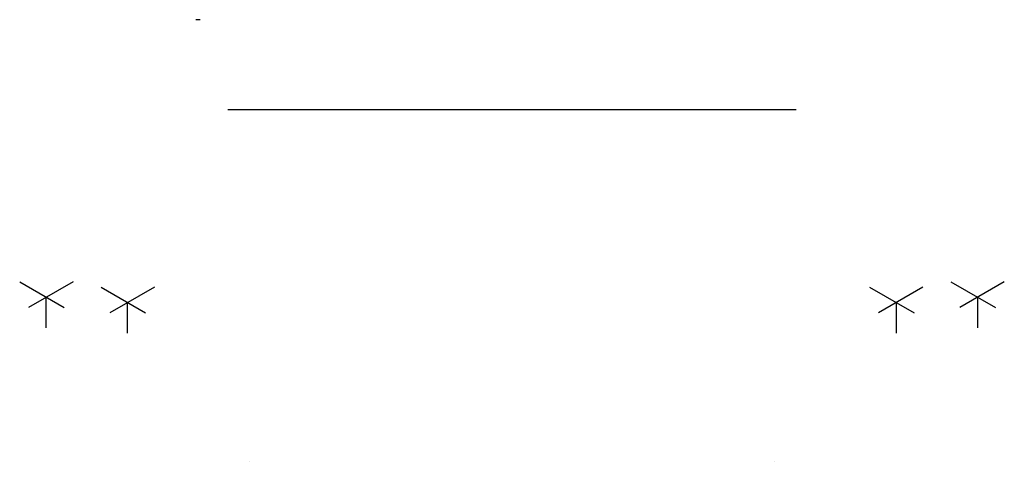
# Model space of a CAD drawing. Header units: millimetres. Extents: x 13097 to 14223, y 5750 to 6255.
import ezdxf

# ---------------------------------------------------------------- set-up
doc = ezdxf.new("R2010")
doc.units = ezdxf.units.MM

msp = doc.modelspace()

# ---------------------------------------------------------------- linework, layer by layer
at = {"extrusion": (0, 1, 0)}
msp.add_line((13303.2, 6255.5, 37.4), (13298.4, 6255.5, 37.4), dxfattribs=at)
at = {"color": 1, "extrusion": (0, 1, 0)}
msp.add_line((13335, 6152.7, 68.4), (13985, 6152.7, 68.4), dxfattribs=at)
for p, q in [((13096.9, 5955.3, 43.7), (13147.8, 5925.9, 43.7)), ((13157.9, 5955.3, 43.7), (13106.9, 5925.9, 43.7)), ((13189.9, 5949.3, 61.7), (13240.8, 5919.9, 61.7)), ((13250.9, 5949.3, 61.7), (13199.9, 5919.9, 61.7)), ((14069.2, 5949.3, 61.7), (14120.2, 5919.9, 61.7)), ((14130.2, 5949.3, 61.7), (14079.3, 5919.9, 61.7)), ((14162.2, 5955.3, 43.7), (14213.2, 5925.9, 43.7)), ((14223.2, 5955.3, 43.7), (14172.3, 5925.9, 43.7)), ((13127.2, 5902.8, 46.7), (13127.2, 5937.8, 46.7)), ((14192.9, 5902.8, 46.7), (14192.9, 5937.8, 46.7)), ((13220.2, 5896.8, 64.7), (13220.2, 5931.8, 64.7)), ((14099.9, 5896.8, 64.7), (14099.9, 5931.8, 64.7)), ((13360, 5750, 10), (13360, 5750, -15.8)), ((13960, 5750, 10), (13960, 5750, -15.8))]:
    msp.add_line(p, q)

doc.saveas('drawing.dxf')
